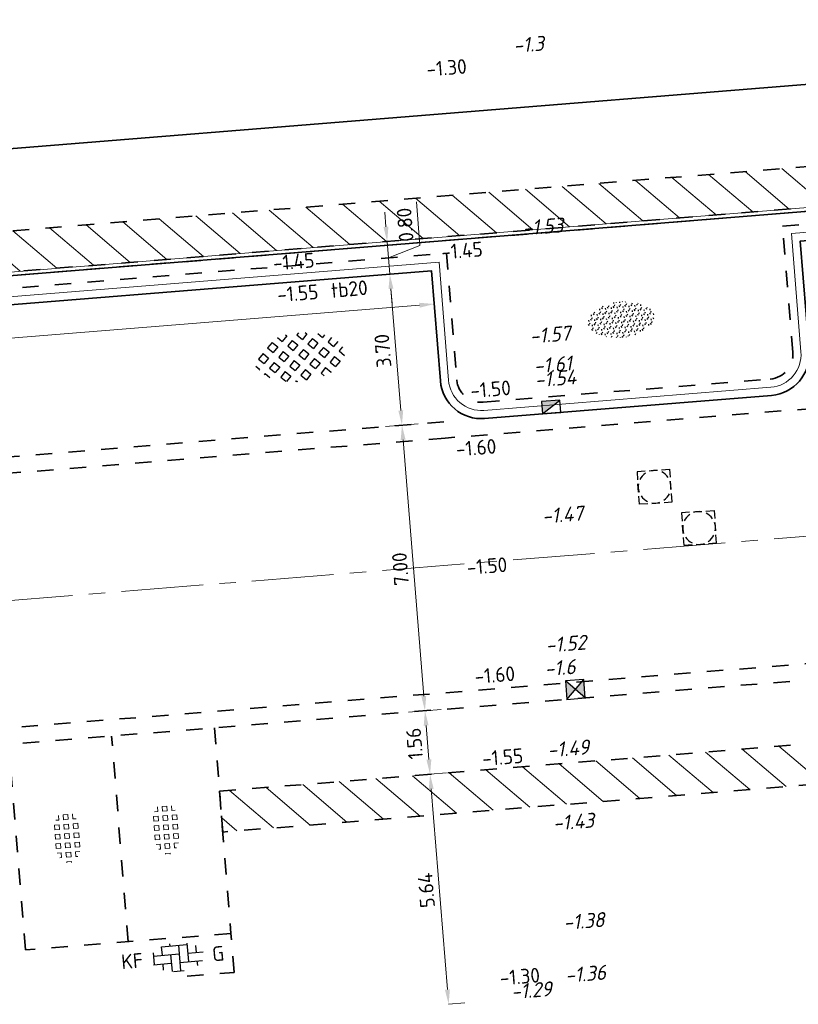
# Model space of a CAD drawing. Header units: metres. Extents: x 97990 to 98409, y 436026 to 436301.
# Tile 21 of 55: x 98246 to 98265, y 436077 to 436102. Entities that reach past the tile are written whole.
import ezdxf
from ezdxf.enums import TextEntityAlignment as Align

# ---------------------------------------------------------------- set-up
doc = ezdxf.new("R2010")
doc.units = ezdxf.units.M
doc.linetypes.add('AM-AS-SO', pattern=[16, 10, -2, 2, -2])
doc.linetypes.add('ZZ-HIDDEN-SO', pattern=[4, 2, -2])
for name, color, linetype, lineweight in [('B-RO-OG-BEBOUWING-V', 254, 'Continuous', 18), ('B-WE-IE-TERREINAFSCHEIDING_KUNSTMATIG_HEKWERK-G', 252, 'IE-TERREINAFSCHEIDING-KUNSTMATIG', 18), ('B-WE-VH-NAP-T18-200', 252, 'Continuous', 18), ('B-WE-VH-OPENVERHARDING_TEGEL_GRAS-S-200', 70, 'Continuous', 18), ('N-GV-GR-BEPLANTING-G', 90, 'Continuous', 35), ('N-WE-AM-AS_WEG-G', 10, 'AM-AS-SO', 18), ('N-WE-GR-BEPLANTING-G', 90, 'Continuous', 35), ('N-WE-GR-BEPLANTING-S-200', 90, 'Continuous', 25), ('N-WE-RI-HWA_KOLK-S-200', 150, 'Continuous', 25), ('N-WE-RI-OVERIG_RIOOLPUT-OPHOOGTEBRENGEN-S-200', 1, 'Continuous', 25), ('N-WE-VH-FUNDERING_ZANDCEMENTSTABILISATIE-G', 7, 'ZZ-HIDDEN-SO', 35), ('N-WE-VH-HALFVERHARDING_GRASBETONSTEEN-S-200', 1, 'Continuous', 25), ('N-WE-VH-KANTOPSLUITING-T18-200', 1, 'Continuous', 18), ('N-WE-VH-KANTOPSLUITING_ACHTERKANTBAND-G', 1, 'Continuous', 18), ('N-WE-VH-KANTOPSLUITING_TROTTOIRBAND_180X200-G', 2, 'Continuous', 35), ('N-WE-VH-M-200', 7, 'Continuous', 18), ('N-WE-VH-MATERIAALGRENS-G', 7, 'ZZ-HIDDEN-SO', 35), ('N-WE-VH-NAP-T18-200', 4, 'Continuous', 18), ('N-WE-VH-OPENVERHARDING_BETONSTRAATSTEEN-S-200', 90, 'Continuous', 25)]:
    doc.layers.add(name, color=color, linetype=linetype, lineweight=lineweight)
doc.styles.add('NLCS-ISO', font='NLCS-ISO.ttf')
doc.styles.add('NLCS-ISO-M200-T18', font='NLCS-ISO.ttf', dxfattribs={"height": 0.36})
doc.styles.add('NLCS-ISO-M200-T18_CURSIEF', font='NLCS-ISO.ttf', dxfattribs={"oblique": 15, "height": 0.36})
doc.linetypes.add('IE-TERREINAFSCHEIDING-KUNSTMATIG', pattern='A,4,[82,NLCS.SHX,S=0.75,R=90,X=0,Y=0],4,-2', length=10)
doc.dimstyles.new('NLCS-M200-T18-PIJL_L2_H0', dxfattribs={"dimscale": 0.2, "dimtxt": 2.5, "dimasz": 1.8, "dimexe": 2, "dimexo": 2, "dimgap": 0.7, "dimtad": 1, "dimzin": 0, "dimdsep": 46, "dimtxsty": 'NLCS-ISO-M200-T18', "dimcen": 0, "dimdle": 2, "dimclrd": 256, "dimclre": 256, "dimclrt": 1, "dimadec": 0, "dimazin": 0, "dimtfac": 1, "dimtdec": 3, "dimtofl": 0, "dimtmove": 0, "dimatfit": 3, "dimfxl": 2, "dimfxlon": 1, "dimtfillclr": 256, "dimtolj": 1, "dimtzin": 0, "dimlwd": -1, "dimlwe": -1, "dimarcsym": 0})
doc.dimstyles.new('NLCS-M200-T18-PIJL_L2_H2', dxfattribs={"dimscale": 0.2, "dimtxt": 2.5, "dimasz": 1.8, "dimexe": 2, "dimexo": 2, "dimgap": 0.7, "dimtad": 1, "dimzin": 0, "dimdsep": 46, "dimtxsty": 'NLCS-ISO-M200-T18', "dimcen": 0, "dimdle": 2, "dimclrd": 256, "dimclre": 256, "dimclrt": 1, "dimazin": 0, "dimtfac": 1, "dimtdec": 3, "dimtofl": 0, "dimtmove": 0, "dimatfit": 3, "dimfxl": 2, "dimfxlon": 1, "dimtfillclr": 256, "dimtolj": 1, "dimtzin": 0, "dimlwd": -1, "dimlwe": -1, "dimarcsym": 0})

# ---------------------------------------------------------------- blocks, each defined once
blk = doc.blocks.new('SVH-GRASTEGEL_01_KL-SO')
for p, q in [((-1.866236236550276, 0.8829363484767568), (-1.866236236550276, 1.384348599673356)), ((-1.291236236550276, 1.45793634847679), (-0.7162362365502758, 1.45793634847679)), ((-1.291236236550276, 0.8829363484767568), (-1.291236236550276, 1.457936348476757)), ((-0.7162362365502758, 0.8829363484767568), (-0.7162362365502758, 1.457936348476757)), ((-0.1412362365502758, 1.45793634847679), (0.4337637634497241, 1.45793634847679)), ((-0.1412362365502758, 0.8829363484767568), (-0.1412362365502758, 1.457936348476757)), ((0.4337637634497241, 0.8829363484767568), (0.4337637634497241, 1.457936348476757)), ((1.008763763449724, 1.45793634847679), (1.583763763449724, 1.45793634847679)), ((1.008763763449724, 0.8829363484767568), (1.008763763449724, 1.457936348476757)), ((1.583763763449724, 0.8829363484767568), (1.583763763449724, 1.457936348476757)), ((2.158763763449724, 0.8829363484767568), (2.158763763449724, 1.255005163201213)), ((-3.124977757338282, 0.3079363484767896), (-3.016236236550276, 0.3079363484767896)), ((-3.016236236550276, -0.2670636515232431), (-3.016236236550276, 0.3079363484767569)), ((-2.441236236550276, 0.8829363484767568), (-2.441236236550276, 1.094667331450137)), ((-2.441236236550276, 0.8829363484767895), (-1.866236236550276, 0.8829363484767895)), ((-2.441236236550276, 0.3079363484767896), (-1.866236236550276, 0.3079363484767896)), ((-2.441236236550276, -0.2670636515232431), (-2.441236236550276, 0.3079363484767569)), ((-1.866236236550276, -0.2670636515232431), (-1.866236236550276, 0.3079363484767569)), ((-1.291236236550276, 0.8829363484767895), (-0.7162362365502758, 0.8829363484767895)), ((-1.291236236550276, 0.3079363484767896), (-0.7162362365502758, 0.3079363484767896)), ((-1.291236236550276, -0.2670636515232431), (-1.291236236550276, 0.3079363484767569)), ((-0.7162362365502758, -0.2670636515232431), (-0.7162362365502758, 0.3079363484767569)), ((-0.1412362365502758, 0.8829363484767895), (0.4337637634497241, 0.8829363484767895)), ((-0.1412362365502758, 0.3079363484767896), (0.4337637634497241, 0.3079363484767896)), ((-0.1412362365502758, -0.2670636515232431), (-0.1412362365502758, 0.3079363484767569)), ((0.4337637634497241, -0.2670636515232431), (0.4337637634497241, 0.3079363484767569)), ((1.008763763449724, 0.8829363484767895), (1.583763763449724, 0.8829363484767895)), ((1.008763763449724, 0.3079363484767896), (1.583763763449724, 0.3079363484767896)), ((1.008763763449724, -0.2670636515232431), (1.008763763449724, 0.3079363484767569)), ((1.583763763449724, -0.2670636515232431), (1.583763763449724, 0.3079363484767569)), ((2.158763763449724, 0.8829363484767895), (2.72099081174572, 0.8829363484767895)), ((2.158763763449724, 0.3079363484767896), (2.733763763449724, 0.3079363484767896)), ((2.158763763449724, -0.2670636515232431), (2.158763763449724, 0.3079363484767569)), ((2.733763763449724, -0.2670636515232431), (2.733763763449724, 0.3079363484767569)), ((-3.137920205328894, -0.2670636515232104), (-3.016236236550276, -0.2670636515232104)), ((-2.441236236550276, -0.2670636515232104), (-1.866236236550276, -0.2670636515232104)), ((-2.441236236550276, -0.8420636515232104), (-1.866236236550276, -0.8420636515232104)), ((-2.441236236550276, -1.094667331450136), (-2.441236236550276, -0.842063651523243)), ((-1.866236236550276, -1.384348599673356), (-1.866236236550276, -0.842063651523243)), ((-1.291236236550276, -0.2670636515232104), (-0.7162362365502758, -0.2670636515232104)), ((-1.291236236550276, -0.8420636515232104), (-0.7162362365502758, -0.8420636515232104)), ((-1.291236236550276, -1.417063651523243), (-1.291236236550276, -0.842063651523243)), ((-0.7162362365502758, -1.417063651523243), (-0.7162362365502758, -0.842063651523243)), ((-0.1412362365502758, -0.2670636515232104), (0.4337637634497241, -0.2670636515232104)), ((-0.1412362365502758, -0.8420636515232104), (0.4337637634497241, -0.8420636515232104)), ((-0.1412362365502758, -1.417063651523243), (-0.1412362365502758, -0.842063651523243)), ((0.4337637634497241, -1.417063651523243), (0.4337637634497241, -0.842063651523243)), ((1.008763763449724, -0.2670636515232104), (1.583763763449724, -0.2670636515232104)), ((1.008763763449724, -0.8420636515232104), (1.583763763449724, -0.8420636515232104)), ((1.008763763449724, -1.417063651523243), (1.008763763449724, -0.842063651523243)), ((1.583763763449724, -1.417063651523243), (1.583763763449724, -0.842063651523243)), ((2.158763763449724, -0.2670636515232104), (2.733763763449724, -0.2670636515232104)), ((2.158763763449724, -0.8420636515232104), (2.733763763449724, -0.8420636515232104)), ((2.158763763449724, -1.255005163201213), (2.158763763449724, -0.842063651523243)), ((2.733763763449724, -0.871421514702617), (2.733763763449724, -0.842063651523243)), ((-1.291236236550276, -1.41706365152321), (-0.7162362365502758, -1.41706365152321)), ((-0.1412362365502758, -1.41706365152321), (0.4337637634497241, -1.41706365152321)), ((1.008763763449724, -1.41706365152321), (1.583763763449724, -1.41706365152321))]:
    blk.add_line(p, q)
at = {"style": 'NLCS-ISO'}
blk.add_attdef('FORMAAT', text='', height=1.8, dxfattribs=at).set_placement((-4.391236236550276, 0.02043634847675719), align=Align.MIDDLE_RIGHT)
blk.add_attdef('KLEUR', text='', height=1.8, dxfattribs=at).set_placement((4.108763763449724, 0.02043634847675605), align=Align.MIDDLE_LEFT)
at = {"style": 'NLCS-ISO', "flags": 1}
blk.add_attdef('FUNCTIE', text='', height=1.8, dxfattribs=at).set_placement((-0.1412362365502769, -2.729563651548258), align=Align.TOP_CENTER)
blk = doc.blocks.new('SVH-GRASBETONSTEEN_02-SO')
for p, q in [((-2.40223235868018, 2.210629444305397), (-2.766716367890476, 2.575113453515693)), ((-1.164783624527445, 2.210629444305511), (-0.5460651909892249, 2.82934787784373)), ((0.07264137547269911, 2.210629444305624), (-0.5460770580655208, 2.829347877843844)), ((0.6913657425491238, 2.82935381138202), (0.5625822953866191, 2.958137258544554)), ((0.6913657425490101, 2.829353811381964), (0.8046645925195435, 2.942652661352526)), ((1.310090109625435, 2.210629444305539), (1.894162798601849, 2.794702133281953)), ((2.547515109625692, 2.210629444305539), (1.980940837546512, 2.77720371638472)), ((-4.877094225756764, 0.9731925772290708), (-4.258375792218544, 1.591911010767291)), ((-3.639669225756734, 0.9731925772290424), (-4.258387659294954, 1.591911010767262)), ((-3.020944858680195, 1.591916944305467), (-3.639663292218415, 2.210635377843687)), ((-3.639657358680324, 2.210629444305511), (-3.587975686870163, 2.262311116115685)), ((-3.020944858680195, 1.591916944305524), (-2.402226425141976, 2.210635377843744)), ((-2.402220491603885, 0.9731925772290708), (-1.783502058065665, 1.591911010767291)), ((-1.164795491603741, 0.9731925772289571), (-1.78351392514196, 1.591911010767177)), ((-0.546071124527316, 1.591916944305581), (-1.164789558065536, 2.210635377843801)), ((-0.5460711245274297, 1.591916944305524), (0.0726473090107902, 2.210635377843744)), ((0.07265324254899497, 0.9731925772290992), (0.6913716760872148, 1.591911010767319)), ((1.310078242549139, 0.9731925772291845), (0.691359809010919, 1.591911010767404)), ((1.928802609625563, 1.591916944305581), (1.310084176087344, 2.210635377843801)), ((1.928802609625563, 1.591916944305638), (2.547521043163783, 2.210635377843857)), ((2.547526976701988, 0.9731925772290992), (3.166245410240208, 1.591911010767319)), ((3.784951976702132, 0.9731925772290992), (3.166233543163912, 1.591911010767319)), ((4.403676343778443, 1.591916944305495), (3.874966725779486, 2.120626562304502)), ((4.403676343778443, 1.591916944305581), (4.521478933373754, 1.709719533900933)), ((-4.877106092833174, -0.2642442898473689), (-5.487478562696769, 0.346128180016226)), ((-4.258381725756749, 0.3544800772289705), (-4.877100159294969, 0.9731985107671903)), ((-4.258381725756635, 0.3544800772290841), (-3.639663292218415, 0.973198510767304)), ((-3.639657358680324, -0.2642442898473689), (-3.020938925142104, 0.354474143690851)), ((-2.402232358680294, -0.2642442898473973), (-3.020950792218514, 0.3544741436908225)), ((-1.783507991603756, 0.3544800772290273), (-2.402226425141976, 0.9731985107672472)), ((-1.783507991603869, 0.3544800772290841), (-1.16478955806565, 0.973198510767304)), ((-1.164783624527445, -0.2642442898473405), (-0.5460651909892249, 0.3544741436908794)), ((0.07264137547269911, -0.2642442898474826), (-0.5460770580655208, 0.3544741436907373)), ((0.6913657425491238, 0.354480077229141), (0.07264730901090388, 0.9731985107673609)), ((0.6913657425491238, 0.3544800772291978), (1.310084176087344, 0.9731985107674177)), ((1.310090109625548, -0.2642442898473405), (1.928808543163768, 0.3544741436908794)), ((2.547515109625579, -0.2642442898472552), (1.928796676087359, 0.3544741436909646)), ((3.166239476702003, 0.354480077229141), (2.547521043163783, 0.9731985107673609)), ((3.166239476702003, 0.354480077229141), (3.784957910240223, 0.9731985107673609)), ((3.784963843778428, -0.2642442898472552), (4.403682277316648, 0.3544741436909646)), ((5.022388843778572, -0.2642442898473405), (4.403670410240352, 0.3544741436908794)), ((5.420953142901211, 0.5746401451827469), (5.022394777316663, 0.9731985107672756)), ((5.022400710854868, 0.9731925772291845), (5.140131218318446, 1.090923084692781)), ((-5.351839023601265, -0.7389772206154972), (-4.877100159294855, -0.2642383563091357)), ((-4.824880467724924, -1.449467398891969), (-4.258375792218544, -0.8829627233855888)), ((-3.639669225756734, -1.501681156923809), (-4.258387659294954, -0.8829627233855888)), ((-3.020944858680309, -0.8829567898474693), (-3.639663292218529, -0.2642383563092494)), ((-3.020944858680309, -0.8829567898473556), (-2.402226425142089, -0.2642383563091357)), ((-2.402220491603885, -1.50168115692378), (-1.783502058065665, -0.8829627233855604)), ((-1.164795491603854, -1.501681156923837), (-1.783513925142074, -0.8829627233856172)), ((-0.546071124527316, -0.8829567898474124), (-1.164789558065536, -0.2642383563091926)), ((-0.546071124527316, -0.8829567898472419), (0.07264730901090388, -0.264238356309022)), ((0.07265324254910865, -1.50168115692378), (0.6913716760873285, -0.8829627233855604)), ((1.310078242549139, -1.501681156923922), (0.691359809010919, -0.8829627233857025)), ((1.928802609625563, -0.8829567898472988), (1.310084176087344, -0.2642383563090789)), ((1.928802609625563, -0.8829567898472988), (2.547521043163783, -0.2642383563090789)), ((2.547526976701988, -1.501681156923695), (3.166245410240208, -0.8829627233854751)), ((3.784951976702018, -1.501681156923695), (3.166233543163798, -0.8829627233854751)), ((4.403676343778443, -0.8829567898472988), (3.784957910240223, -0.2642383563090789)), ((4.403676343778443, -0.8829567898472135), (5.022394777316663, -0.2642383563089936)), ((-4.120107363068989, -1.982119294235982), (-3.639663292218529, -1.501675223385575)), ((-3.290411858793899, -2.389872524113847), (-3.020938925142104, -2.120399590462)), ((-2.483972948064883, -2.657377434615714), (-3.020950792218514, -2.120399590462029)), ((-1.783507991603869, -2.120393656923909), (-2.402226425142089, -1.501675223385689)), ((-1.783507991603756, -2.120393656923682), (-1.164789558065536, -1.501675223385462)), ((-1.164783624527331, -2.73911802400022), (-0.5460651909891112, -2.120399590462)), ((0.07264137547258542, -2.739118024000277), (-0.5460770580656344, -2.120399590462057)), ((0.6913657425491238, -2.120393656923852), (0.07264730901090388, -1.501675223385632)), ((0.6913657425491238, -2.120393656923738), (1.310084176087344, -1.501675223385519)), ((1.310090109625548, -2.739118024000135), (1.928808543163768, -2.120399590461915)), ((2.469643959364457, -2.661246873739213), (1.928796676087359, -2.120399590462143)), ((3.166239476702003, -2.120393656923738), (2.547521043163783, -1.501675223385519)), ((3.166239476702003, -2.120393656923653), (3.784957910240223, -1.501675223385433)), ((-0.9755535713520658, -2.928348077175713), (-1.16478955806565, -2.739112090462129)), ((-0.1599215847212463, -2.971680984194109), (0.07264730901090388, -2.739112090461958)), ((1.442749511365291, -2.871777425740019), (1.310084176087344, -2.739112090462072))]:
    blk.add_line(p, q)
at = {"style": 'NLCS-ISO'}
blk.add_attdef('FORMAAT', text='', height=1.8, dxfattribs=at).set_placement((-6.620801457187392, -0.09580145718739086), align=Align.MIDDLE_RIGHT)
blk.add_attdef('KLEUR', text='', height=1.8, dxfattribs=at).set_placement((6.429198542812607, -0.09580145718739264), align=Align.MIDDLE_LEFT)
at = {"style": 'NLCS-ISO', "flags": 1}
blk.add_attdef('FUNCTIE', text='', height=1.8, dxfattribs=at).set_placement((-7.110529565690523e-16, -3.975), align=Align.TOP_CENTER)
blk = doc.blocks.new('SRI-KOLK_STRAAT_01-SO')
h = blk.add_hatch(color=256)
h.dxf.hatch_style = 1
h.paths.add_polyline_path([(0, 1.125), (-1.125, 2.25), (-1.125, 1.110223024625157e-16)])
h.paths.add_polyline_path([(1.125, 2.25), (0, 1.125), (1.125, 1.110223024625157e-16)])
for p, q in [((-1.125, 1.530808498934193e-17), (1.125, 2.25)), ((1.125, 0), (-1.125, 2.25))]:
    blk.add_line(p, q)
blk.add_lwpolyline([(-1.125, 0), (1.125, 0), (1.125, 2.25), (-1.125, 2.25)], close=True)
blk = doc.blocks.new('*D102')
at = {"layer": 'Defpoints', "color": 0, "ltscale": 0.2, "transparency": 16777216}
for p in [(98224.72897290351, 436089.1780119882), (98255.59646460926, 436084.6433641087), (98250.45059259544, 436084.228579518)]:
    blk.add_point(p, dxfattribs=at)
at = {"layer": 'N-WE-VH-M-200', "ltscale": 0.2, "transparency": 16777216}
for p, q in [((98254.63534246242, 436091.5886240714), (98255.4327561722, 436091.6528998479)), ((98255.06297341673, 436091.2619257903), (98255.56754051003, 436085.0022002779)), ((98255.19775775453, 436084.6112262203), (98255.99517146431, 436084.6755019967))]:
    blk.add_line(p, q, dxfattribs=at)
for points in [[(98255.0031673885, 436091.257105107), (98255.12277944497, 436091.2667464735), (98255.03404931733, 436091.6207619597)], [(98255.5077344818, 436084.9973795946), (98255.62734653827, 436085.0070209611), (98255.59646460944, 436084.6433641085)]]:
    blk.add_solid(points, dxfattribs=at)
at = {"layer": 'N-WE-VH-M-200', "color": 1, "ltscale": 0.2, "transparency": 16777216, "insert": (98254.99629147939, 436088.1063527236), "char_height": 0.36, "attachment_point": 5, "rotation": 94.60838055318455, "style": 'NLCS-ISO-M200-T18'}
blk.add_mtext('\\A1;7.00', dxfattribs=at)
blk = doc.blocks.new('*D103')
at = {"layer": 'Defpoints', "color": 0, "ltscale": 0.2, "transparency": 16777216}
for p in [(98250.45059259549, 436084.2285795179), (98255.72146346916, 436083.0926118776), (98250.57559145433, 436082.6778272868)]:
    blk.add_point(p, dxfattribs=at)
at = {"layer": 'N-WE-VH-M-200', "ltscale": 0.2, "transparency": 16777216}
for p, q in [((98255.19775775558, 436084.6112262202), (98255.99517146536, 436084.6755019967)), ((98255.6253887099, 436084.284527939), (98255.69253936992, 436083.4514480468)), ((98255.32275661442, 436083.0604739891), (98256.1201703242, 436083.1247497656))]:
    blk.add_line(p, q, dxfattribs=at)
for points in [[(98255.56558268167, 436084.2797072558), (98255.68519473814, 436084.2893486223), (98255.59646461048, 436084.6433641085)], [(98255.63273334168, 436083.4466273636), (98255.75234539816, 436083.45626873), (98255.72146346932, 436083.0926118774)]]:
    blk.add_solid(points, dxfattribs=at)
at = {"layer": 'N-WE-VH-M-200', "color": 1, "ltscale": 0.2, "transparency": 16777216, "insert": (98255.33999855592, 436083.8422776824), "char_height": 0.36, "attachment_point": 5, "rotation": 94.60838055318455, "style": 'NLCS-ISO-M200-T18'}
blk.add_mtext('\\A1;1.56', dxfattribs=at)
blk = doc.blocks.new('*D104')
at = {"layer": 'Defpoints', "color": 0, "ltscale": 0.2, "transparency": 16777216}
for p in [(98250.57559145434, 436082.6778272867), (98256.17385805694, 436077.4725133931), (98256.17446925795, 436077.4725626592)]:
    blk.add_point(p, dxfattribs=at)
at = {"layer": 'N-WE-VH-M-200', "ltscale": 0.2, "transparency": 16777216}
for p, q in [((98255.32275661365, 436083.0604739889), (98256.12017032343, 436083.1247497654)), ((98255.75038756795, 436082.7337757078), (98256.14554515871, 436077.8313988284)), ((98256.17446925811, 436077.472562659), (98256.57317611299, 436077.5047005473))]:
    blk.add_line(p, q, dxfattribs=at)
for points in [[(98255.69058153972, 436082.7289550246), (98255.81019359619, 436082.738596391), (98255.72146346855, 436083.0926118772)], [(98256.08573913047, 436077.8265781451), (98256.20535118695, 436077.8362195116), (98256.17446925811, 436077.472562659)]]:
    blk.add_solid(points, dxfattribs=at)
at = {"layer": 'N-WE-VH-M-200', "color": 1, "ltscale": 0.2, "transparency": 16777216, "insert": (98255.62900087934, 436080.2568769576), "char_height": 0.36, "attachment_point": 5, "rotation": 94.60838055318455, "style": 'NLCS-ISO-M200-T18'}
blk.add_mtext('\\A1;5.64', dxfattribs=at)
blk = doc.blocks.new('*D105')
at = {"layer": 'Defpoints', "color": 0, "ltscale": 0.2, "transparency": 16777216}
for p in [(98254.73667997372, 436095.3099650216), (98255.75665101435, 436095.3921800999), (98256.05396354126, 436091.7041446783)]:
    blk.add_point(p, dxfattribs=at)
at = {"layer": 'N-WE-VH-M-200', "ltscale": 0.2, "transparency": 16777216}
for p, q in [((98255.13538682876, 436095.3421029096), (98254.33797311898, 436095.2778271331)), ((98255.00503134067, 436091.9807627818), (98254.76560407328, 436094.951128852)), ((98255.43266229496, 436091.6540645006), (98254.63524858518, 436091.5897887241))]:
    blk.add_line(p, q, dxfattribs=at)
for points in [[(98254.70579804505, 436094.9463081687), (98254.82541010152, 436094.9559495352), (98254.73667997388, 436095.3099650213)], [(98254.94522531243, 436091.9759420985), (98255.0648373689, 436091.985583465), (98255.03395544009, 436091.6219266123)]]:
    blk.add_solid(points, dxfattribs=at)
at = {"layer": 'N-WE-VH-M-200', "color": 1, "ltscale": 0.2, "transparency": 16777216, "insert": (98254.56635222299, 436093.4402355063), "char_height": 0.36, "attachment_point": 5, "rotation": 94.60838055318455, "style": 'NLCS-ISO-M200-T18'}
blk.add_mtext('\\A1;3.70', dxfattribs=at)
blk = doc.blocks.new('*D106')
at = {"layer": 'Defpoints', "color": 0, "ltscale": 0.2, "transparency": 16777216}
for p in [(98254.67127291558, 436096.1075448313), (98254.67238359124, 436096.1076343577), (98255.75665101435, 436095.3921800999)]:
    blk.add_point(p, dxfattribs=at)
at = {"layer": 'N-WE-VH-M-200', "ltscale": 0.2, "transparency": 16777216}
for p, q in [((98255.47293612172, 436096.0085058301), (98255.38680658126, 436097.0770402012)), ((98254.64345949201, 436096.4664705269), (98254.61453539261, 436096.8253066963)), ((98254.67238359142, 436096.1076343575), (98255.07109044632, 436096.1397722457)), ((98254.73667997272, 436095.3099650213), (98254.67238359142, 436096.1076343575)), ((98254.70453178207, 436095.7087996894), (98255.47293612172, 436096.0085058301)), ((98255.13538682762, 436095.3421029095), (98254.33797311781, 436095.277827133)), ((98254.76560407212, 436094.9511288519), (98254.79452817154, 436094.5922926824))]:
    blk.add_line(p, q, dxfattribs=at)
for points in [[(98254.58365346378, 436096.4616498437), (98254.70326552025, 436096.4712912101), (98254.67238359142, 436096.1076343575)], [(98254.70579804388, 436094.9463081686), (98254.82541010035, 436094.9559495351), (98254.73667997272, 436095.3099650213)]]:
    blk.add_solid(points, dxfattribs=at)
at = {"layer": 'N-WE-VH-M-200', "color": 1, "ltscale": 0.2, "transparency": 16777216, "insert": (98255.11090586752, 436096.5170627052), "char_height": 0.36, "attachment_point": 5, "rotation": 94.60838055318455, "style": 'NLCS-ISO-M200-T18'}
blk.add_mtext('\\A1;0.80', dxfattribs=at)
blk = doc.blocks.new('*D272')
at = {"layer": 'Defpoints', "color": 0, "ltscale": 0.2, "transparency": 16777216}
for p in [(98255.82201671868, 436094.5810973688), (98255.84759155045, 436094.2639598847), (98225.97826082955, 436091.4357376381)]:
    blk.add_point(p, dxfattribs=at)
at = {"layer": 'N-WE-VH-M-200', "ltscale": 0.2, "transparency": 16777216}
for p, q in [((98255.82201671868, 436094.5810973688), (98255.78986400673, 436094.9798030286)), ((98226.27791181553, 436092.1985801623), (98255.46318162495, 436094.5521599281)), ((98225.94610811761, 436091.8344432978), (98225.88692400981, 436092.5683483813))]:
    blk.add_line(p, q, dxfattribs=at)
for points in [[(98255.45835871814, 436094.6119657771), (98255.46800453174, 436094.4923540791), (98255.82201671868, 436094.5810973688)], [(98226.27308890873, 436092.2583860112), (98226.28273472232, 436092.1387743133), (98225.91907672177, 436092.1696427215)]]:
    blk.add_solid(points, dxfattribs=at)
at = {"layer": 'N-WE-VH-M-200', "color": 1, "ltscale": 0.2, "transparency": 16777216, "insert": (98240.84482455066, 436093.6943345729), "char_height": 0.36, "attachment_point": 5, "rotation": 4.6105107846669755, "style": 'NLCS-ISO-M200-T18'}
blk.add_mtext('\\A1;30.00', dxfattribs=at)
blk = doc.blocks.new('SGR-BEPLANTING_SOORT_01_KL-SO')
h = blk.add_hatch()
h.set_pattern_fill('AGR-BEPLANTING_SOORT_01', color=256, scale=0.1, pattern_type=2)
h.set_pattern_definition([(59.99999999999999, (0, 0), (-0.2886752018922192, 0.4999998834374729), [0.144338, -0.4330130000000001]), (120, (0, 0), (-0.5773502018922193, -1.165625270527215e-07), [0.144338, -0.433013]), (270, (0, 0), (0.288675, -0.5000000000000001), [0.125, -0.875])])
edge = h.paths.add_edge_path()
edge.add_ellipse((0, 0), major_axis=(3.25, -8.51819583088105e-16), ratio=0.5384615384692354, start_angle=0, end_angle=359.9999999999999)
at = {"style": 'NLCS-ISO'}
blk.add_attdef('TYPE', text='', height=1.8, dxfattribs=at).set_placement((4.25, -1.446759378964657e-15), align=Align.MIDDLE_LEFT)
blk = doc.blocks.new('SRI-PUT_OPHOOGTEBRENGEN-SO')
for p, q in [((-0.5, 2), (0.5, 2)), ((-2, -0.4999999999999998), (-2, 0.5)), ((2, -0.4999999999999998), (2, 0.5000000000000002)), ((-0.5, -2), (0.5, -2))]:
    blk.add_line(p, q)
for points in [[(-1, 2), (-2, 2), (-2, 0.9999999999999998)], [(1, 2), (2, 2), (2, 0.9999999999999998)], [(-1, -2), (-2, -2), (-2, -0.9999999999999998)], [(1, -2), (2, -2), (2, -0.9999999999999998)]]:
    blk.add_lwpolyline(points)
for start, end in [(120, 150), (75.52248781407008, 104.4775121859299), (30, 59.99999999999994), (165.5224878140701, 194.4775121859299), (345.5224878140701, 14.47751218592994), (209.9999999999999, 239.9999999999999), (300.0000000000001, 330.0000000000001), (255.52248781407, 284.4775121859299)]:
    blk.add_arc((0, 0), 2, start, end)
blk = doc.blocks.new('SVH-BSS_KEIFORMAAT_ELLEBOOG_KL-SO')
for p, q in [((-1.871609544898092, 1.430685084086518), (-1.871609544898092, 0.3855414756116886)), ((-1.858739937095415, 1.435541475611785), (1.278390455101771, 1.435541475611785)), ((-0.8216095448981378, 1.693156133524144), (-0.8216095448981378, 1.435541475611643)), ((0.2283904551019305, 1.435541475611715), (0.2283904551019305, -1.714458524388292)), ((1.278390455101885, 1.608929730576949), (1.278390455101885, -0.664458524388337)), ((2.32839045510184, 1.220907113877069), (2.32839045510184, 0.3855414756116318)), ((-2.921609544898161, 0.7665653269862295), (-2.921609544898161, -0.6644585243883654)), ((-2.921609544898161, 0.3855414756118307), (0.2283904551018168, 0.3855414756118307)), ((-0.8216095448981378, 0.385541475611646), (-0.8216095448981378, -1.693156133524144)), ((1.278390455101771, 0.3855414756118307), (3.170147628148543, 0.3855414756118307)), ((-3.006619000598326, -0.6644585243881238), (-0.8216095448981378, -0.6644585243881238)), ((-1.871609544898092, -0.6644585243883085), (-1.871609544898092, -1.430685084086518)), ((0.2283904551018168, -0.6644585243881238), (3.006619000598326, -0.6644585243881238)), ((2.32839045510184, -0.6644585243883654), (2.32839045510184, -1.22090711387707)), ((-0.6516744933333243, -1.714458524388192), (0.6516744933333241, -1.714458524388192))]:
    blk.add_line(p, q)
at = {"style": 'NLCS-ISO'}
blk.add_attdef('FORMAAT', text='', height=1.8, dxfattribs=at).set_placement((-4.25, 3.367778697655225e-16), align=Align.MIDDLE_RIGHT)
blk.add_attdef('KLEUR', text='', height=1.8, dxfattribs=at).set_placement((4.25, 0), align=Align.MIDDLE_LEFT)
at = {"style": 'NLCS-ISO', "flags": 1}
blk.add_attdef('FUNCTIE', text='', height=1.8, dxfattribs=at).set_placement((-7.804418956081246e-16, -2.750000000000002), align=Align.TOP_CENTER)
blk = doc.blocks.new('SRI-KOLK_TROTTOIR-SO')
blk.add_hatch(color=256).paths.add_polyline_path([(1.125000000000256, 1.499999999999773), (-1.124999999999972, 1.499999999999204), (-1.124999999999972, 5.684341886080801e-13)])
blk.add_line((-1.124999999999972, 0), (1.124999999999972, 1.499999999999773))
at = {"flags": 128}
blk.add_lwpolyline([(-1.124999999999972, 0), (1.124999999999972, 0), (1.124999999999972, 1.499999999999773), (-1.124999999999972, 1.499999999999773)], close=True, dxfattribs=at)

msp = doc.modelspace()

# ---------------------------------------------------------------- hatches: boundary and pattern name
at = {"layer": 'B-RO-OG-BEBOUWING-V', "ltscale": 0.2, "transparency": 33554687}
h = msp.add_hatch(dxfattribs=at)
h.set_pattern_fill('ANSI31', color=252, scale=0.2)
h.set_pattern_definition([(139.6105107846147, (0, 0), (-0.4114674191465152, -0.4836523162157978), [])])
h.paths.add_polyline_path([(98295.62699999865, 436099.4189999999), (98226.441, 436093.825), (98225.78745665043, 436093.8028793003), (98225.81049931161, 436094.80423189), (98226.38375886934, 436094.8236351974), (98295.54640849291, 436100.4157472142)])
h.paths.add_polyline_path([(98274.6245201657, 436084.6162985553), (98274.70486488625, 436083.6195314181), (98250.65593686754, 436081.6810515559), (98250.57554352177, 436082.6778147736)])

# ---------------------------------------------------------------- linework, layer by layer
at = {"layer": 'B-WE-IE-TERREINAFSCHEIDING_KUNSTMATIG_HEKWERK-G', "ltscale": 0.2}
msp.add_line((98226.62832632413, 436093.8401461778), (98295.627, 436099.419), dxfattribs=at)
at = {"layer": 'N-GV-GR-BEPLANTING-G'}
msp.add_line((98294.61340043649, 436099.2364789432), (98225.79680352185, 436093.686920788), dxfattribs=at)
at = {"layer": 'N-WE-AM-AS_WEG-G', "ltscale": 0.2}
msp.add_line((98219.47236975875, 436085.2429220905), (98310.71503141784, 436092.5975647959), dxfattribs=at)
at = {"layer": 'N-WE-GR-BEPLANTING-G'}
msp.add_line((98229.18808129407, 436097.0569041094), (98284.48469536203, 436101.5278846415), dxfattribs=at)
at = {"layer": 'N-WE-VH-FUNDERING_ZANDCEMENTSTABILISATIE-G', "ltscale": 0.2}
for p, q in [((98264.33656683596, 436096.485386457), (98295.03689120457, 436098.9611443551)), ((98264.58575035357, 436093.3954175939), (98264.33656683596, 436096.485386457)), ((98225.82158121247, 436093.3794329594), (98256.12321878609, 436095.8230396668)), ((98256.12321878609, 436095.8230396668), (98256.37228562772, 436092.7330837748)), ((98257.01857497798, 436092.1832321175), (98264.03592093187, 436092.7491300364))]:
    msp.add_line(p, q, dxfattribs=at)
for centre, start, end in [((98263.98769186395, 436093.347188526), 274.6105107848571, 4.610510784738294), ((98256.97034591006, 436092.7812906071), 184.6083805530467, 274.6105107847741)]:
    msp.add_arc(centre, 0.6, start, end, dxfattribs=at)
at = {"layer": 'N-WE-VH-KANTOPSLUITING_ACHTERKANTBAND-G', "ltscale": 0.2}
msp.add_lwpolyline([(98224.95949834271, 436089.3972514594), (98225.13819853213, 436089.4116623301, 0.4142026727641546), (98225.871306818, 436090.273349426), (98225.63830473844, 436093.1640037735), (98255.93993490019, 436095.6076098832), (98256.17293220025, 436092.7170148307, 0.4142244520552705), (98257.03465133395, 436091.9838792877), (98264.05199728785, 436092.5497772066, 0.4142135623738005), (98264.78510318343, 436093.4114939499), (98264.55199602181, 436096.3021099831), (98294.85360731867, 436098.7457145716), (98295.08660461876, 436095.8551195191, 0.4142244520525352), (98295.94832375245, 436095.121983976), (98297.98891945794, 436095.2865431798)], format="xyb", dxfattribs=at)
at = {"layer": 'N-WE-VH-KANTOPSLUITING_TROTTOIRBAND_180X200-G'}
msp.add_lwpolyline([(98225.85372651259, 436092.9807267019), (98255.7566510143, 436095.3921800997), (98255.9735787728, 436092.7009458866, 0.4142244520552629), (98257.05072768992, 436091.7845264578), (98264.06807364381, 436092.3504243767, 0.4142135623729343), (98264.9844560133, 436093.4275703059), (98264.76742520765, 436096.1188335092), (98294.67032343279, 436098.530284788), (98294.8872511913, 436095.8390505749)], format="xyb", dxfattribs=at)
at = {"layer": 'N-WE-VH-MATERIAALGRENS-G', "ltscale": 0.2}
for p, q in [((98225.79680352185, 436093.686920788), (98294.61340044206, 436099.2364788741)), ((98265.09699050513, 436092.0321004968), (98256.08607919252, 436091.3054360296)), ((98226.15100194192, 436089.2926882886), (98256.05392648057, 436091.7041416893)), ((98226.18315465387, 436088.8939826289), (98256.08607919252, 436091.3054360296)), ((98219.42570908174, 436082.1291066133), (98298.34240846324, 436088.4902113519)), ((98219.45784696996, 436081.7303997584), (98298.37454635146, 436088.091504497)), ((98250.5755914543, 436082.6778272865), (98274.62451980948, 436084.6162985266)), ((98250.45059259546, 436084.2285795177), (98250.85552998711, 436079.204873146)), ((98248.34367680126, 436079.0024044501), (98247.93873940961, 436084.0261108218)), ((98245.83182361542, 436078.7999357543), (98245.42688622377, 436083.823642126)), ((98250.85552998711, 436079.204873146), (98245.83182361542, 436078.7999357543))]:
    msp.add_line(p, q, dxfattribs=at)
msp.add_lwpolyline([(98295.62699999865, 436099.4189999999), (98226.441, 436093.825), (98225.78745665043, 436093.8028793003), (98225.81049931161, 436094.80423189), (98226.38375886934, 436094.8236351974), (98295.54640849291, 436100.4157472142)], close=True, dxfattribs=at)
for points in [[(98274.6245201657, 436084.6162985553), (98274.70486488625, 436083.6195314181), (98250.65593686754, 436081.6810515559), (98250.57554352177, 436082.6778147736), (98274.62451980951, 436084.6162985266)], [(98249.783, 436078.162), (98250.93240206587, 436078.2511880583), (98250.85552998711, 436079.204873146)]]:
    msp.add_lwpolyline(points, dxfattribs=at)

# ---------------------------------------------------------------- block references
at = {"layer": 'B-WE-VH-OPENVERHARDING_TEGEL_GRAS-S-200', "xscale": 0.1999999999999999, "yscale": 0.1999999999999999, "zscale": 0.1999999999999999, "rotation": 94.26982067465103}
for p in [(98249.27264685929, 436081.7665236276), (98246.85718743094, 436081.5571671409)]:
    msp.add_blockref('SVH-GRASTEGEL_01_KL-SO', p, dxfattribs=at)
at = {"layer": 'N-WE-GR-BEPLANTING-S-200', "xscale": 0.2499999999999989, "yscale": 0.2499999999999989, "zscale": 0.2499999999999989, "rotation": 5.902616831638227}
msp.add_blockref('SGR-BEPLANTING_SOORT_01_KL-SO', (98260.38492672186, 436094.1993742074), dxfattribs=at)
at = {"layer": 'N-WE-RI-HWA_KOLK-S-200', "xscale": 0.2, "yscale": 0.2, "rotation": 4.609999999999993}
for name, p in [('SRI-KOLK_TROTTOIR-SO', (98258.69192699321, 436091.9168772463)), ('SRI-KOLK_STRAAT_01-SO', (98259.28865770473, 436084.9409744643))]:
    msp.add_blockref(name, p, dxfattribs=at)
at = {"layer": 'N-WE-RI-OVERIG_RIOOLPUT-OPHOOGTEBRENGEN-S-200', "xscale": 0.2, "yscale": 0.2, "zscale": 0.2}
for p, rotation in [((98261.20903141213, 436090.1181969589), 4.522648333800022), ((98262.29402882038, 436089.1096483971), 4.632407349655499)]:
    msp.add_blockref('SRI-PUT_OPHOOGTEBRENGEN-SO', p, dxfattribs=dict(at, rotation=rotation))
at = {"layer": 'N-WE-VH-HALFVERHARDING_GRASBETONSTEEN-S-200', "xscale": 0.2000000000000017, "yscale": 0.2000000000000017, "zscale": 0.2000000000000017, "rotation": 185.7237380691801}
msp.add_blockref('SVH-GRASBETONSTEEN_02-SO', (98252.5338916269, 436093.2849784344), dxfattribs=at)
at = {"layer": 'N-WE-VH-OPENVERHARDING_BETONSTRAATSTEEN-S-200', "ltscale": 0.2, "xscale": 0.2, "yscale": 0.2, "zscale": 0.2, "rotation": 4.959788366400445}
msp.add_blockref('SVH-BSS_KEIFORMAAT_ELLEBOOG_KL-SO', (98249.5494822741, 436078.6250870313), dxfattribs=at).add_auto_attribs({'FORMAAT': 'KF', 'KLEUR': 'G'})

# ---------------------------------------------------------------- texts
at = {"layer": 'B-WE-VH-NAP-T18-200', "linetype": 'Continuous', "style": 'NLCS-ISO-M200-T18_CURSIEF', "oblique": 15}
for s, p in [('-1.3', (98257.765, 436100.715, -1.304)), ('-1.53', (98257.992, 436096.256, -1.528)), ('-1.57', (98258.167, 436093.614, -1.57)), ('-1.61', (98258.268, 436092.886, -1.611)), ('-1.54', (98258.289, 436092.544, -1.536)), ('-1.47', (98258.468, 436089.214, -1.465)), ('-1.52', (98258.555, 436086.062, -1.524)), ('-1.6', (98258.532, 436085.486, -1.602)), ('-1.49', (98258.601, 436083.502, -1.489)), ('-1.43', (98258.734, 436081.714, -1.427)), ('-1.38', (98258.988, 436079.287, -1.382)), ('-1.36', (98259.034, 436077.998, -1.359))]:
    msp.add_text(s, height=0.36, rotation=4.620000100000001, dxfattribs=at).set_placement(p)
msp.add_text('-1.29', height=0.36, rotation=4.620000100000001, dxfattribs=at).set_placement((98258.703, 436077.677, -1.294), align=Align.RIGHT)
at = {"layer": 'N-WE-VH-KANTOPSLUITING-T18-200', "ltscale": 0.2, "style": 'NLCS-ISO-M200-T18'}
msp.add_text('tb20', height=0.36, rotation=5.147427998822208, dxfattribs=at).set_placement((98253.31718850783, 436094.72886357))
at = {"layer": 'N-WE-VH-NAP-T18-200', "ltscale": 0.2, "style": 'NLCS-ISO-M200-T18'}
for s, p in [('-1.30', (98255.6489607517, 436100.1349858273)), ('-1.45', (98256.0090047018, 436095.6682333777)), ('-1.45', (98251.89654356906, 436095.3977068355)), ('-1.55', (98252.00101639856, 436094.625506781)), ('-1.50', (98256.71877413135, 436092.2811590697)), ('-1.60', (98256.36591825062, 436090.8520100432)), ('-1.50', (98256.63023885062, 436087.9611210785)), ('-1.60', (98256.82285037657, 436085.2990077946)), ('-1.55', (98257.00660586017, 436083.2918626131)), ('-1.30', (98257.43861893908, 436077.9322517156))]:
    msp.add_text(s, height=0.36, rotation=4.608380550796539, dxfattribs=at).set_placement(p)

# ---------------------------------------------------------------- dimensions: what is measured, and where the dimension line sits
at = {"layer": 'N-WE-VH-M-200', "ltscale": 0.2}
for base, p1, p2, override, picture, middle in [((98254.67238359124, 436096.1076343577), (98255.7566510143, 436095.3921800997), (98254.67127291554, 436096.1075448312), {"dimclrt": 1, "dimtmove": 1}, '*D106', (98255.14272237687, 436096.1223429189)), ((98254.73667997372, 436095.3099650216), (98256.05396354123, 436091.704144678), (98255.75665101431, 436095.3921800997), {"dimclrt": 1}, '*D105', (98254.56635222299, 436093.4402355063)), ((98255.59646460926, 436084.6433641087), (98224.72897290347, 436089.1780119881), (98250.45059259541, 436084.2285795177), {"dimclrt": 1}, '*D102', (98254.99629147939, 436088.1063527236)), ((98255.72146346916, 436083.0926118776), (98250.45059259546, 436084.2285795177), (98250.57559145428, 436082.6778272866), {"dimclrt": 1, "dimtmove": 1}, '*D103', (98255.33999855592, 436083.8422776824)), ((98256.17446925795, 436077.4725626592), (98250.5755914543, 436082.6778272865), (98256.1738580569, 436077.472513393), {"dimclrt": 1, "dimtmove": 1}, '*D104', (98255.62900087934, 436080.2568769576))]:
    dim = msp.add_linear_dim(base=base, p1=p1, p2=p2, angle=94.60838055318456, dimstyle='NLCS-M200-T18-PIJL_L2_H0', override=override, dxfattribs=at)
    dim.commit()
    dim.dimension.update_dxf_attribs({"geometry": picture, "text_midpoint": middle})
dim = msp.add_linear_dim(base=(98255.82201671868, 436094.5810973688), p1=(98225.97826082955, 436091.4357376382), p2=(98255.84759155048, 436094.2639598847), angle=4.610510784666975, dimstyle='NLCS-M200-T18-PIJL_L2_H2', dxfattribs=at)
dim.commit()
dim.dimension.update_dxf_attribs({"geometry": '*D272', "text_midpoint": (98240.84482455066, 436093.6943345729)})

doc.saveas('drawing.dxf')
